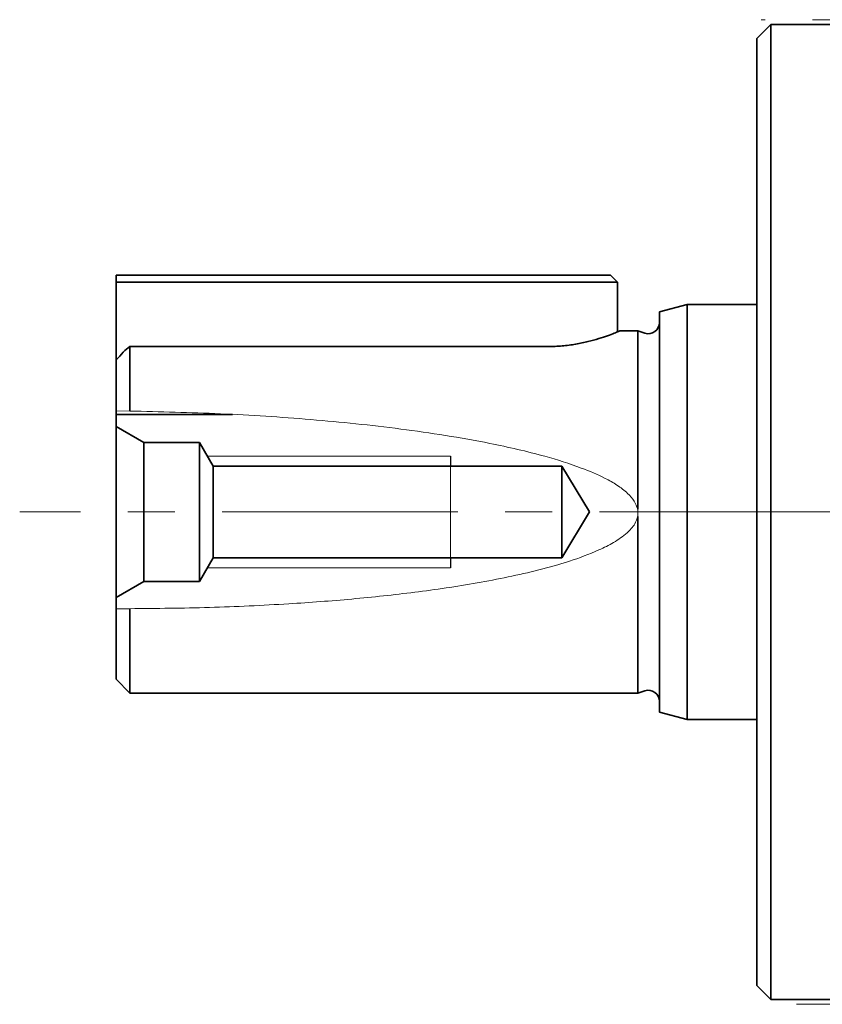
# Model space of a CAD drawing. Header units: millimetres. Extents: x 6 to 273, y 6 to 128.
# Tile 3 of 5: x 84 to 113, y 85 to 120. Entities that reach past the tile are written whole.
import ezdxf

# ---------------------------------------------------------------- set-up
doc = ezdxf.new("R2010")
doc.units = ezdxf.units.MM
doc.header["$LTSCALE"] = 0.666667
doc.linetypes.add('CENTERX2', pattern=[20.32, 12.7, -2.54, 2.54, -2.54])

msp = doc.modelspace()

# ---------------------------------------------------------------- linework, layer by layer
at = {"color": 7, "linetype": 'CENTERX2', "lineweight": 18}
for p, q in [((124.54, 119.968), (110.842, 119.968)), ((208.338, 102.291), (84.236, 102.291)), ((123.965, 84.613), (111.8, 84.613))]:
    msp.add_line(p, q, dxfattribs=at)
at = {"color": 7, "linetype": 'Continuous', "lineweight": 35}
for p, q in [((111.194, 119.791), (110.694, 119.291)), ((113.694, 119.791), (111.194, 119.791)), ((111.194, 102.291), (111.194, 119.791)), ((110.694, 102.291), (110.694, 119.291)), ((87.694, 110.791), (103.194, 110.791)), ((87.694, 110.541), (87.694, 110.791)), ((103.194, 110.791), (105.444, 110.791)), ((105.694, 110.541), (105.444, 110.791)), ((103.194, 110.541), (87.694, 110.541)), ((87.694, 110.541), (87.694, 107.745)), ((105.694, 110.541), (103.194, 110.541)), ((105.694, 108.759), (105.694, 110.541)), ((108.194, 109.741), (107.194, 109.473)), ((110.694, 109.741), (108.194, 109.741)), ((108.194, 102.291), (108.194, 109.741)), ((107.194, 102.291), (107.194, 109.473)), ((106.415, 108.791), (105.771, 108.791)), ((106.673, 108.709), (106.415, 108.791)), ((106.415, 102.387), (106.415, 108.791)), ((88.194, 108.23), (88.01, 108.091)), ((88.194, 108.23), (88.194, 105.915)), ((103.194, 108.23), (88.194, 108.23)), ((87.694, 105.92), (87.694, 107.745)), ((87.694, 105.92), (87.694, 105.791)), ((87.694, 105.791), (91.871, 105.791)), ((87.694, 105.791), (87.694, 105.366)), ((87.694, 105.366), (88.69, 104.791)), ((87.694, 105.366), (87.694, 99.216)), ((88.69, 104.791), (88.69, 99.791)), ((88.69, 104.791), (90.694, 104.791)), ((90.694, 104.791), (90.694, 99.791)), ((90.694, 104.791), (91.185, 103.941)), ((91.185, 100.641), (91.185, 103.941)), ((91.185, 103.941), (103.694, 103.941)), ((103.694, 103.941), (103.694, 100.641)), ((103.694, 103.941), (104.685, 102.291)), ((104.685, 102.291), (103.694, 100.641)), ((107.194, 95.109), (107.194, 102.291)), ((108.194, 94.841), (108.194, 102.291)), ((110.694, 85.291), (110.694, 102.291)), ((111.194, 84.791), (111.194, 102.291)), ((106.415, 95.791), (106.415, 102.133)), ((91.185, 100.641), (90.694, 99.791)), ((103.694, 100.641), (91.185, 100.641)), ((88.69, 99.791), (87.694, 99.216)), ((90.694, 99.791), (88.69, 99.791)), ((87.694, 99.216), (87.694, 98.819)), ((87.694, 96.291), (87.694, 98.819)), ((88.194, 98.819), (88.194, 95.791)), ((87.694, 96.291), (88.194, 95.791)), ((106.415, 95.791), (106.673, 95.872)), ((88.194, 95.791), (106.415, 95.791)), ((107.194, 95.109), (108.194, 94.841)), ((108.194, 94.841), (110.694, 94.841)), ((110.694, 85.291), (111.194, 84.791)), ((111.194, 84.791), (113.694, 84.791))]:
    msp.add_line(p, q, dxfattribs=at)
at = {"color": 7, "linetype": 'Continuous', "lineweight": 18}
for p, q in [((88.194, 105.915), (87.694, 105.92)), ((90.982, 104.291), (99.694, 104.291)), ((106.415, 102.387), (106.415, 102.133)), ((99.694, 100.291), (90.982, 100.291)), ((87.694, 98.819), (88.194, 98.819))]:
    msp.add_line(p, q, dxfattribs=at)
at = {"color": 7, "linetype": 'Continuous', "lineweight": 25}
for p, q in [((99.694, 104.291), (99.694, 103.941)), ((99.694, 100.641), (99.694, 100.291))]:
    msp.add_line(p, q, dxfattribs=at)
at = {"color": 7, "linetype": 'Continuous', "lineweight": 0, "flags": 128}
msp.add_lwpolyline([(99.694, 100.641), (99.694, 100.707), (99.694, 100.903), (99.694, 101.21), (99.694, 101.605), (99.694, 102.056), (99.694, 102.525), (99.694, 102.976), (99.694, 103.371), (99.694, 103.679), (99.694, 103.874), (99.694, 103.941)], dxfattribs=at)
at = {"color": 7, "linetype": 'Continuous', "lineweight": 35}
for centre, start, end in [((106.794, 109.091), 252.5, 0), ((106.794, 95.491), 0, 107.5)]:
    msp.add_arc(centre, 0.4, start, end, dxfattribs=at)
for points, knots in [([(105.771, 108.79), (105.762, 108.786), (105.742, 108.778), (105.587, 108.715), (105.349, 108.625), (105.029, 108.518), (104.641, 108.408), (104.197, 108.313), (103.708, 108.244), (103.366, 108.235), (103.194, 108.23)], [0, 0, 0, 0, 0.125897, 0.25205, 0.37784, 0.503496, 0.627897, 0.752301, 0.875672, 1, 1, 1, 1]), ([(87.694, 107.745), (87.718, 107.772), (87.823, 107.887), (87.929, 108.002), (88.01, 108.091)], [0, 0, 0, 0, 0.233099, 1, 1, 1, 1])]:
    msp.add_open_spline(points, degree=3, knots=knots, dxfattribs=at)
at = {"color": 7, "linetype": 'Continuous', "lineweight": 18}
for points, knots in [([(88.194, 105.915), (89.277, 105.89), (91.444, 105.841), (94.686, 105.63), (97.916, 105.298), (100.721, 104.861), (102.88, 104.369), (104.262, 103.939), (105.122, 103.575), (105.679, 103.266), (106.034, 102.996), (106.307, 102.706), (106.381, 102.487), (106.415, 102.387)], [0, 0, 0, 0, 0.170959, 0.341922, 0.512897, 0.683912, 0.790772, 0.86331, 0.912799, 0.938401, 0.963913, 0.983374, 1, 1, 1, 1]), ([(106.415, 102.133), (106.385, 102.042), (106.311, 101.813), (106, 101.492), (105.56, 101.185), (104.864, 100.843), (103.968, 100.508), (102.509, 100.104), (100.658, 99.724), (98.416, 99.396), (96.161, 99.154), (93.705, 98.972), (91.048, 98.846), (89.145, 98.828), (88.194, 98.819)], [0, 0, 0, 0, 0.0150307, 0.0376772, 0.0688634, 0.100199, 0.1603223, 0.2205308, 0.3402032, 0.4598113, 0.5794728, 0.6991423, 0.8495693, 1, 1, 1, 1])]:
    msp.add_open_spline(points, degree=3, knots=knots, dxfattribs=at)

doc.saveas('drawing.dxf')
